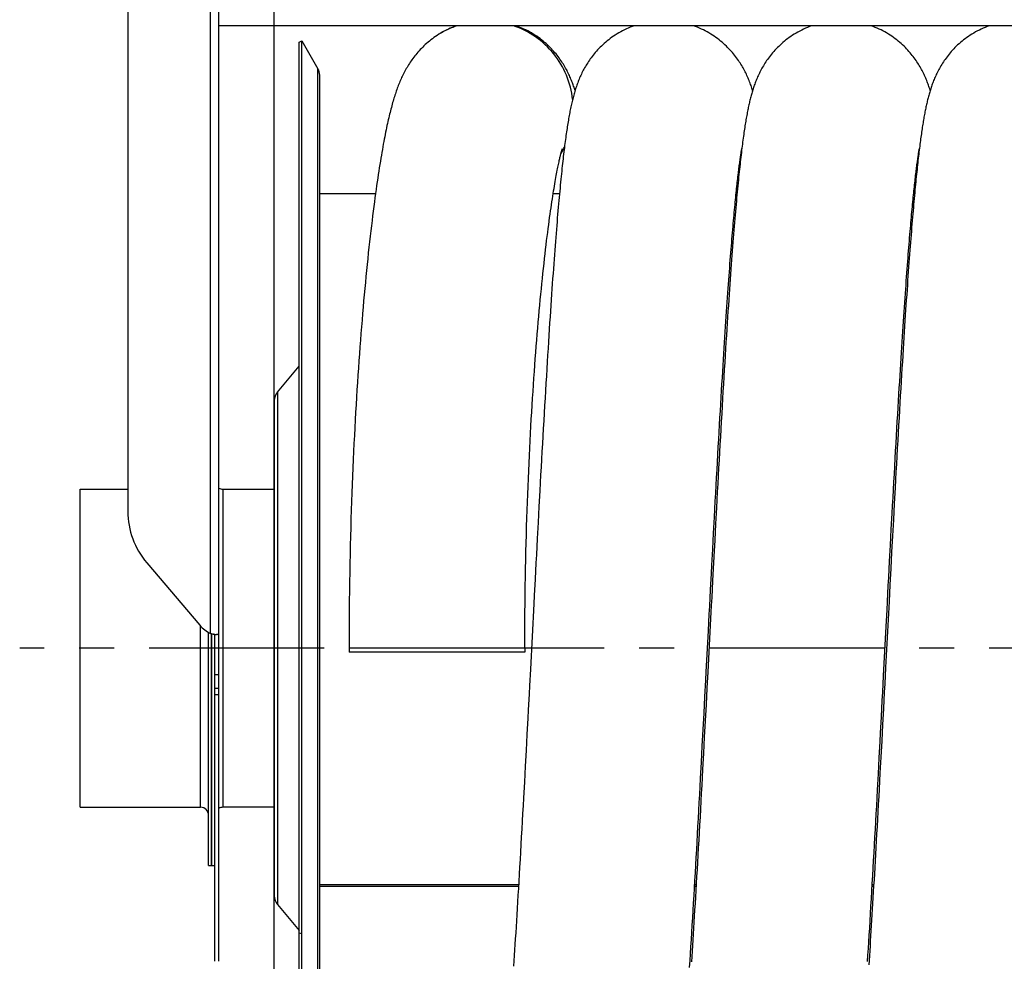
# Model space of a CAD drawing. Extents: x 0 to 420, y 0 to 297.
# Tile 10 of 15: x 148 to 197, y 198 to 245. Entities that reach past the tile are written whole.
import ezdxf

# ---------------------------------------------------------------- set-up
doc = ezdxf.new("R2010")
doc.units = 0
doc.header["$LTSCALE"] = 23.1
doc.linetypes.add('CENTER', pattern=[0.6, 0.375, -0.075, 0.075, -0.075])
for name, color, linetype in [('110528_DXF_CONTINUOUS_LINE', 7, 'CONTINUOUS'), ('110528_DXF_DIMENSION', 7, 'CONTINUOUS'), ('110534_DXF_CONTINUOUS_LINE', 7, 'CONTINUOUS'), ('110651_DXF_CONTINUOUS_LINE', 7, 'CONTINUOUS'), ('110801_DXF_CONTINUOUS_LINE', 7, 'CONTINUOUS'), ('112850_DXF_CONTINUOUS_LINE', 7, 'CONTINUOUS'), ('AG_HOSE_75_8DXF_CONTINUOUS', 7, 'CONTINUOUS'), ('ASEM_65_75_10_DXF_AXIS', 7, 'CONTINUOUS')]:
    doc.layers.add(name, color=color, linetype=linetype)

msp = doc.modelspace()

# ---------------------------------------------------------------- linework, layer by layer
at = {"layer": '110528_DXF_CONTINUOUS_LINE', "color": 7, "linetype": 'CONTINUOUS'}
for p, q in [((161.93803, 243.86709), (162.06793, 243.94209)), ((162.06793, 183.79209), (162.06793, 243.94209)), ((162.06793, 243.94209), (162.86697, 242.55811)), ((162.95406, 185.50106), (162.95406, 242.23311))]:
    msp.add_line(p, q, dxfattribs=at)
at = {"layer": '110528_DXF_CONTINUOUS_LINE', "color": 3, "linetype": 'CONTINUOUS'}
for p, q in [((161.93803, 183.86709), (161.93803, 243.86709)), ((160.85838, 226.54832), (161.93803, 227.835)), ((160.70631, 226.1305), (160.70631, 201.60367)), ((160.85838, 201.18586), (161.93803, 199.89918))]:
    msp.add_line(p, q, dxfattribs=at)
at = {"layer": '110528_DXF_CONTINUOUS_LINE', "color": 9, "linetype": 'CONTINUOUS'}
for p, q in [((162.86697, 185.17606), (162.86697, 242.55811)), ((160.85838, 226.54832), (160.85838, 201.18586)), ((161.93803, 199.78294), (162.06793, 199.74773))]:
    msp.add_line(p, q, dxfattribs=at)
at = {"layer": '110528_DXF_CONTINUOUS_LINE', "color": 7, "linetype": 'CONTINUOUS'}
msp.add_arc((162.30406, 242.23311), 0.65, 0, 30, dxfattribs=at)
at = {"layer": '110528_DXF_CONTINUOUS_LINE', "color": 3, "linetype": 'CONTINUOUS'}
for centre, start, end in [((161.35631, 226.13051), 140, 180), ((161.35631, 201.60367), 180, 220)]:
    msp.add_arc(centre, 0.65, start, end, dxfattribs=at)
at = {"layer": '110528_DXF_DIMENSION', "color": 2, "linetype": 'CONTINUOUS'}
msp.add_line((160.70631, 172.61766), (160.70631, 255.11651), dxfattribs=at)
at = {"layer": '110534_DXF_CONTINUOUS_LINE', "color": 3, "linetype": 'CONTINUOUS'}
for p, q in [((153.45631, 262.4221), (153.45631, 220.64208)), ((157.95631, 214.54396), (157.95631, 262.46709)), ((154.39213, 218.09957), (157.02048, 215.00211)), ((157.02048, 215.00211), (157.0214, 215.00103)), ((157.95631, 198.36709), (157.95631, 214.54396))]:
    msp.add_line(p, q, dxfattribs=at)
at = {"layer": '110534_DXF_CONTINUOUS_LINE', "color": 9, "linetype": 'CONTINUOUS'}
for p, q in [((157.55631, 214.60121), (157.55631, 262.02656)), ((157.95631, 212.5489), (157.75631, 212.5489)), ((157.95631, 211.86709), (157.75631, 211.86709)), ((157.95631, 211.56004), (157.75631, 211.56004))]:
    msp.add_line(p, q, dxfattribs=at)
at = {"layer": '110534_DXF_CONTINUOUS_LINE', "color": 7, "linetype": 'CONTINUOUS'}
for p, q in [((157.75631, 198.36709), (157.75631, 214.54396)), ((157.75631, 214.54396), (157.80032, 214.54394)), ((157.80032, 214.54394), (157.81564, 214.54382)), ((157.81564, 214.54382), (157.82909, 214.54361)), ((157.82909, 214.54361), (157.84054, 214.54334))]:
    msp.add_line(p, q, dxfattribs=at)
msp.add_lwpolyline([(157.84054, 214.54334), (157.84987, 214.54305), (157.85152, 214.54299)], dxfattribs=at)
at = {"layer": '110534_DXF_CONTINUOUS_LINE', "color": 3, "linetype": 'CONTINUOUS'}
for centre, radius, start, end in [((157.38529, 220.64474), 3.92898, 180.038807, 220.375504), ((158.16343, 215.97119), 1.49849, 220.348077, 246.098816), ((158.00265, 216.12902), 1.59167, 253.714554, 255.819231), ((158.0295, 216.23309), 1.69915, 255.801126, 256.490631), ((158.04825, 216.31291), 1.78114, 256.50385, 260.049418), ((158.04245, 216.28027), 1.74799, 260.052033, 260.609183), ((158.0369, 216.24666), 1.71393, 260.608772, 261.160232), ((158.02353, 216.15942), 1.62567, 261.153328, 262.258277), ((157.99151, 215.91727), 1.38141, 262.221381, 263.976539)]:
    msp.add_arc(centre, radius, start, end, dxfattribs=at)
at = {"layer": '110534_DXF_CONTINUOUS_LINE', "color": 7, "linetype": 'CONTINUOUS'}
msp.add_open_spline([(157.75631, 214.54396), (157.75631, 214.54443), (157.75414, 214.54509), (157.75131, 214.54654), (157.74547, 214.54845), (157.73428, 214.5524), (157.71546, 214.5588), (157.69945, 214.56465), (157.69037, 214.56809)], degree=3, knots=[0, 0, 0, 0, 0.02015985, 0.07230032, 0.15627635, 0.27093338, 0.58556252, 1, 1, 1, 1], dxfattribs=at)
at = {"layer": '110534_DXF_CONTINUOUS_LINE', "color": 3, "linetype": 'CONTINUOUS'}
msp.add_open_spline([(157.95631, 214.54396), (157.95631, 214.54124), (157.94236, 214.53917), (157.9247, 214.53822), (157.88836, 214.53951), (157.86202, 214.54186), (157.84655, 214.54348)], degree=3, knots=[0, 0, 0, 0, 0.07345742, 0.26683287, 0.57926332, 1, 1, 1, 1], dxfattribs=at)
at = {"layer": '110651_DXF_CONTINUOUS_LINE', "color": 3, "linetype": 'CONTINUOUS'}
for p, q in [((165.71519, 236.36709), (162.95406, 236.36709)), ((174.82006, 236.36709), (174.50874, 236.36709)), ((183.60795, 236.36709), (183.56116, 236.36709)), ((192.39581, 236.36709), (192.34904, 236.36709)), ((162.95406, 202.0889), (172.79303, 202.0889)), ((181.50779, 202.0889), (181.5809, 202.0889)), ((190.29568, 202.0889), (190.36879, 202.0889))]:
    msp.add_line(p, q, dxfattribs=at)
at = {"layer": '110801_DXF_CONTINUOUS_LINE', "color": 7, "linetype": 'CONTINUOUS'}
msp.add_line((230.15631, 244.68687), (157.95631, 244.68687), dxfattribs=at)
at = {"layer": '112850_DXF_CONTINUOUS_LINE', "color": 7, "linetype": 'CONTINUOUS'}
for p, q in [((151.10631, 205.99209), (151.10631, 221.74209)), ((151.10631, 221.74209), (153.45631, 221.74209)), ((158.15631, 221.74209), (160.70631, 221.74209)), ((157.45631, 203.1171), (157.45631, 214.6501)), ((157.60631, 214.58751), (157.60631, 203.11711)), ((157.60631, 203.11711), (157.60631, 214.58751)), ((151.10631, 205.99209), (157.05631, 205.99209)), ((160.70631, 205.99209), (158.15631, 205.99209)), ((157.45631, 203.11709), (157.60631, 203.11709)), ((157.60631, 203.11709), (157.75631, 203.11709))]:
    msp.add_line(p, q, dxfattribs=at)
at = {"layer": '112850_DXF_CONTINUOUS_LINE', "color": 9, "linetype": 'CONTINUOUS'}
for p, q in [((158.15631, 221.74209), (158.15631, 205.99209)), ((157.05631, 205.99209), (157.05631, 214.96151))]:
    msp.add_line(p, q, dxfattribs=at)
at = {"layer": '112850_DXF_CONTINUOUS_LINE', "color": 7, "linetype": 'CONTINUOUS'}
for centre, start, end in [((158.15631, 222.14209), 240, 270), ((157.05631, 205.59209), 0, 90), ((158.15631, 205.59209), 90, 120)]:
    msp.add_arc(centre, 0.4, start, end, dxfattribs=at)
at = {"layer": 'AG_HOSE_75_8DXF_CONTINUOUS', "color": 7, "linetype": 'CONTINUOUS'}
for p, q in [((168.91057, 244.29565), (168.91039, 244.29554)), ((183.83949, 238.57122), (183.8461, 238.60938)), ((192.62529, 238.559), (192.63389, 238.60877)), ((173.80432, 220.88259), (173.76165, 220.09118)), ((182.5889, 220.82169), (182.54591, 220.02375)), ((191.38779, 221.02487), (191.34484, 220.22946)), ((182.44616, 219.56932), (182.48885, 220.36153)), ((173.76165, 220.09118), (173.71897, 219.29401)), ((182.54591, 220.02375), (182.50295, 219.22101)), ((191.34484, 220.22946), (191.30191, 219.42862)), ((173.71897, 219.29401), (173.67628, 218.49203)), ((182.40355, 218.77331), (182.44616, 219.56932)), ((191.202, 218.97129), (191.24432, 219.76073)), ((191.30191, 219.42862), (191.259, 218.62307)), ((182.50295, 219.22101), (182.46003, 218.41411)), ((191.15965, 218.17624), (191.202, 218.97129)), ((182.36098, 217.97313), (182.40355, 218.77331)), ((182.46003, 218.41411), (182.39569, 217.19727)), ((191.259, 218.62307), (191.2161, 217.81355)), ((191.11722, 217.37572), (191.15965, 218.17624)), ((191.2161, 217.81355), (191.17322, 217.00085)), ((173.61231, 217.28265), (173.56973, 216.47369)), ((182.39569, 217.19727), (182.35282, 216.38267)), ((191.17322, 217.00085), (191.13035, 216.18574)), ((182.25445, 215.95475), (182.29711, 216.76513)), ((191.13035, 216.18574), (190.95922, 212.91939)), ((190.86142, 212.50237), (190.98951, 214.94793)), ((164.40406, 213.86711), (164.40406, 213.66711)), ((173.10405, 213.66711), (164.40406, 213.66711)), ((173.10406, 213.86711), (173.10406, 213.66711)), ((182.15996, 212.70225), (182.11714, 211.88632)), ((182.01914, 211.46526), (182.06199, 212.28197)), ((182.11714, 211.88632), (182.07439, 211.07378)), ((190.89516, 211.69871), (190.85246, 210.88763)), ((181.97625, 210.64992), (182.01914, 211.46526)), ((182.07439, 211.07378), (182.03176, 210.26626)), ((190.75448, 210.46667), (190.79728, 211.2799)), ((181.93332, 209.83669), (181.97625, 210.64992)), ((190.85246, 210.88763), (190.80978, 210.07988)), ((173.251, 210.40079), (173.20867, 209.60174)), ((182.03176, 210.26626), (181.98919, 209.46339)), ((190.80978, 210.07988), (190.76712, 209.27639)), ((173.20867, 209.60174), (173.16643, 208.80857)), ((181.89035, 209.02628), (181.93332, 209.83669)), ((181.98919, 209.46339), (181.94663, 208.66513)), ((190.64735, 208.44629), (190.6902, 209.25156)), ((190.76712, 209.27639), (190.72449, 208.47784)), ((173.16643, 208.80857), (173.12425, 208.02146)), ((181.84735, 208.2195), (181.89035, 209.02628)), ((181.94663, 208.66513), (181.90401, 207.87062)), ((181.80431, 207.41721), (181.84735, 208.2195)), ((190.60451, 207.64615), (190.64735, 208.44629)), ((190.72449, 208.47784), (190.68198, 207.68673)), ((173.12425, 208.02146), (173.08203, 207.23903)), ((190.56172, 206.85252), (190.60451, 207.64615))]:
    msp.add_line(p, q, dxfattribs=at)
at = {"layer": 'AG_HOSE_75_8DXF_CONTINUOUS', "color": 9, "linetype": 'CONTINUOUS'}
for p, q in [((165.71519, 236.36709), (162.95406, 236.36709)), ((174.82006, 236.36709), (174.50874, 236.36709)), ((183.60795, 236.36709), (183.56116, 236.36709)), ((192.39581, 236.36709), (192.34904, 236.36709)), ((173.10406, 213.86711), (164.40406, 213.86711)), ((162.95406, 202.16271), (172.79735, 202.16271)), ((181.51207, 202.16271), (181.58523, 202.16271)), ((190.29997, 202.16271), (190.37311, 202.16271))]:
    msp.add_line(p, q, dxfattribs=at)
at = {"layer": 'AG_HOSE_75_8DXF_CONTINUOUS', "color": 7, "linetype": 'CONTINUOUS'}
for points in [[(169.74638, 244.68687), (169.69803, 244.67008), (169.60246, 244.63443), (169.50794, 244.59666), (169.41455, 244.55685), (169.32234, 244.51504), (169.23136, 244.47126), (169.14169, 244.42558), (169.05339, 244.37807), (168.96648, 244.32875), (168.91057, 244.29565)], [(175.59209, 241.48085), (175.57718, 241.52861), (175.55933, 241.58414), (175.54087, 241.63994), (175.52174, 241.69607), (175.50193, 241.7525), (175.48137, 241.80932), (175.46003, 241.86655), (175.43786, 241.92418), (175.41481, 241.98225), (175.39083, 242.0408), (175.36589, 242.0998), (175.33994, 242.15923), (175.31296, 242.21909), (175.28488, 242.27937), (175.25566, 242.34007), (175.22527, 242.40118), (175.19366, 242.46268), (175.16077, 242.52455), (175.12656, 242.5868), (175.09098, 242.64938), (175.054, 242.71227), (175.01557, 242.77543), (174.97564, 242.83885), (174.93417, 242.90247), (174.89115, 242.96624), (174.84649, 243.03015), (174.80014, 243.09421), (174.75203, 243.15837), (174.70213, 243.22258), (174.65031, 243.28689), (174.59653, 243.35124), (174.54074, 243.41556), (174.48279, 243.4799), (174.42263, 243.54421), (174.36022, 243.60837), (174.29548, 243.67234), (174.22831, 243.73608), (174.15873, 243.79944), (174.08686, 243.86219), (174.01266, 243.92424), (173.93612, 243.98549), (173.85742, 244.04568), (173.77656, 244.10473), (173.69354, 244.16256), (173.60859, 244.21891), (173.52174, 244.2737), (173.43298, 244.32687), (173.34253, 244.37824), (173.25041, 244.42774), (173.15665, 244.47531), (173.0614, 244.52085), (172.96469, 244.56428), (172.86657, 244.60556), (172.76719, 244.64459), (172.6666, 244.68132), (172.6502, 244.68687)], [(178.53371, 244.68687), (178.52365, 244.68348), (178.42334, 244.64702), (178.32423, 244.60828), (178.22638, 244.56731), (178.12995, 244.52421), (178.03498, 244.47903), (177.94151, 244.43182), (177.84969, 244.38272), (177.75954, 244.33178), (177.6711, 244.27907), (177.58455, 244.22475), (177.49987, 244.16888), (177.41711, 244.11155), (177.33645, 244.05297), (177.25789, 243.99323), (177.18143, 243.9324), (177.10723, 243.87071), (177.03527, 243.80825), (176.96552, 243.7451), (176.8981, 243.68149), (176.83299, 243.61753), (176.77014, 243.55327), (176.70955, 243.48886), (176.6512, 243.4244), (176.59501, 243.35995), (176.54095, 243.29558), (176.48896, 243.23137), (176.43899, 243.16739), (176.39095, 243.10365), (176.34485, 243.04029), (176.30058, 242.97729), (176.25794, 242.91447), (176.21687, 242.85188), (176.17734, 242.78955), (176.13912, 242.72723), (176.10217, 242.6649), (176.06647, 242.60262), (176.0319, 242.54026), (175.99839, 242.47772), (175.96594, 242.4151), (175.93461, 242.35255), (175.90435, 242.29005), (175.87512, 242.22762), (175.84698, 242.16544), (175.81989, 242.10355), (175.79379, 242.0419), (175.76866, 241.98053), (175.74447, 241.91946), (175.72115, 241.85865), (175.69862, 241.79793), (175.67684, 241.7373), (175.65576, 241.67672), (175.63532, 241.61605), (175.61547, 241.55522), (175.59619, 241.49423), (175.57742, 241.433), (175.55915, 241.37148), (175.54134, 241.30964), (175.52397, 241.24742), (175.50699, 241.18477), (175.49039, 241.12165), (175.47415, 241.058), (175.45823, 240.99379), (175.44262, 240.92896), (175.42728, 240.86345), (175.41221, 240.79723), (175.39739, 240.73024), (175.38279, 240.66243), (175.36839, 240.59376), (175.35419, 240.52419), (175.34016, 240.45369), (175.32631, 240.38225), (175.31262, 240.30982), (175.29905, 240.23627), (175.28561, 240.16162), (175.27228, 240.08579), (175.25902, 240.00862), (175.24583, 239.93005), (175.23271, 239.85006), (175.21963, 239.76856), (175.2066, 239.68552), (175.1936, 239.6009), (175.18063, 239.51463), (175.16768, 239.42668), (175.15474, 239.337), (175.1418, 239.24547), (175.12885, 239.15203), (175.11589, 239.05667), (175.10291, 238.9593), (175.08992, 238.8599), (175.0769, 238.75843), (175.06385, 238.65481), (175.05077, 238.54903), (175.03766, 238.44103), (175.0245, 238.33066), (175.01128, 238.21788), (174.998, 238.10266), (174.98466, 237.98484), (174.97125, 237.86439), (174.95777, 237.74126), (174.94421, 237.61537), (174.93058, 237.48669), (174.91687, 237.35515), (174.90306, 237.22062), (174.88916, 237.08303), (174.87517, 236.94236), (174.86108, 236.79849), (174.84689, 236.65137), (174.83259, 236.50095), (174.81818, 236.34708), (174.80366, 236.18972), (174.78901, 236.0288), (174.77424, 235.86418), (174.75935, 235.69577), (174.74433, 235.52355), (174.72918, 235.34738), (174.71389, 235.16722), (174.69848, 234.983), (174.68291, 234.79455), (174.66719, 234.60181), (174.65133, 234.40473), (174.63531, 234.2031), (174.61914, 233.99689), (174.60281, 233.78603), (174.5863, 233.57027), (174.56962, 233.34956), (174.55277, 233.12384), (174.53573, 232.89284), (174.5185, 232.6565), (174.50108, 232.41476), (174.48346, 232.16735), (174.46563, 231.91421), (174.4476, 231.65528), (174.42934, 231.39026), (174.41087, 231.11909), (174.39218, 230.84171), (174.37325, 230.55786), (174.3541, 230.26747), (174.3347, 229.97049), (174.31505, 229.66663), (174.29515, 229.35579), (174.27501, 229.03794), (174.25461, 228.7129), (174.23392, 228.38026), (174.21298, 228.04034), (174.19185, 227.69406), (174.17049, 227.34116), (174.14895, 226.98189), (174.12732, 226.61811), (174.1056, 226.24987), (174.08379, 225.87721), (174.062, 225.50209), (174.04025, 225.12495), (174.01853, 224.74554), (173.99687, 224.36482), (173.97531, 223.98335), (173.95382, 223.6008), (173.93237, 223.21682), (173.91098, 222.83154), (173.88963, 222.44503), (173.86829, 222.05684), (173.84696, 221.66701), (173.80432, 220.88259)], [(184.37999, 241.4808), (184.3615, 241.53973), (184.34196, 241.60006), (184.32166, 241.6608), (184.30058, 241.7219), (184.27867, 241.78334), (184.25589, 241.84515), (184.2322, 241.90735), (184.2076, 241.96982), (184.18201, 242.03263), (184.1554, 242.09576), (184.12786, 242.1589), (184.09931, 242.22214), (184.06976, 242.28544), (184.03936, 242.34834), (184.00819, 242.4107), (183.97614, 242.47271), (183.94315, 242.53443), (183.90932, 242.59566), (183.87452, 242.65662), (183.83833, 242.71793), (183.80068, 242.77965), (183.76155, 242.84167), (183.72067, 242.90432), (183.67786, 242.96771), (183.63316, 243.03163), (183.58664, 243.09585), (183.53826, 243.16032), (183.48794, 243.22498), (183.43571, 243.2897), (183.3816, 243.35434), (183.32549, 243.4189), (183.26726, 243.48343), (183.20684, 243.54786), (183.1442, 243.61211), (183.07928, 243.67611), (183.01196, 243.73984), (182.94226, 243.80314), (182.87031, 243.8658), (182.79607, 243.92773), (182.71951, 243.98884), (182.64083, 244.04887), (182.56003, 244.10773), (182.47708, 244.16536), (182.3922, 244.22153), (182.3054, 244.27616), (182.21668, 244.32918), (182.12625, 244.38041), (182.03412, 244.4298), (181.94033, 244.47727), (181.84509, 244.52268), (181.74846, 244.56596), (181.65046, 244.60708), (181.55127, 244.64593), (181.45096, 244.68247), (181.43791, 244.68687)], [(187.32202, 244.68687), (187.301, 244.67974), (187.20001, 244.64274), (187.10026, 244.60342), (187.00177, 244.56184), (186.90473, 244.5181), (186.80918, 244.47225), (186.71515, 244.42435), (186.6228, 244.37453), (186.53214, 244.32284), (186.44322, 244.26935), (186.35623, 244.21424), (186.27117, 244.15758), (186.18806, 244.09946), (186.10714, 244.0401), (186.02838, 243.97961), (185.95179, 243.91805), (185.87755, 243.85569), (185.80565, 243.79263), (185.73603, 243.72895), (185.66883, 243.66487), (185.60405, 243.60055), (185.54158, 243.53601), (185.48139, 243.47136), (185.42344, 243.40668), (185.36767, 243.34203), (185.31396, 243.27742), (185.26226, 243.21291), (185.21253, 243.14856), (185.16467, 243.08437), (185.11862, 243.0204), (185.07434, 242.95667), (185.03169, 242.89313), (184.99063, 242.82981), (184.95111, 242.76673), (184.91302, 242.70383), (184.8763, 242.64109), (184.84091, 242.57857), (184.80682, 242.51626), (184.77397, 242.45416), (184.74232, 242.3923), (184.71185, 242.33073), (184.68252, 242.26945), (184.65427, 242.20846), (184.62711, 242.14786), (184.60099, 242.08764), (184.57587, 242.0278), (184.55171, 241.96839), (184.52849, 241.90943), (184.50615, 241.85088), (184.48464, 241.79272), (184.46392, 241.73494), (184.44396, 241.67753), (184.42469, 241.62042), (184.40608, 241.56361), (184.3881, 241.50707), (184.37069, 241.45068), (184.35381, 241.39445), (184.33744, 241.33834), (184.3215, 241.28215), (184.30596, 241.22585), (184.29081, 241.16944), (184.27597, 241.11271), (184.26145, 241.05565), (184.2472, 240.99822), (184.23319, 240.94025), (184.2194, 240.88169), (184.20581, 240.82252), (184.19238, 240.76256), (184.17909, 240.70177), (184.16594, 240.64011), (184.15291, 240.57748), (184.13999, 240.51385), (184.12716, 240.44916), (184.1144, 240.38331), (184.1017, 240.31625), (184.08906, 240.24793), (184.07645, 240.1782), (184.06385, 240.10698), (184.05127, 240.03426), (184.0387, 239.95996), (184.02613, 239.88402), (184.01355, 239.80641), (184.00097, 239.7271), (183.98839, 239.64604), (183.97578, 239.56319), (183.96316, 239.47849), (183.95052, 239.39192), (183.93785, 239.30342), (183.92514, 239.21288), (183.91239, 239.12025), (183.89959, 239.0255), (183.88676, 238.92859), (183.87387, 238.82947), (183.86094, 238.7281), (183.84795, 238.62444), (183.83492, 238.51845), (183.82182, 238.41008), (183.80867, 238.29926), (183.79545, 238.18595), (183.78217, 238.0701), (183.76882, 237.95169), (183.75542, 237.83069), (183.74194, 237.70705), (183.7284, 237.58074), (183.7148, 237.45176), (183.70112, 237.32003), (183.68736, 237.18538), (183.67351, 237.04776), (183.65958, 236.90713), (183.64555, 236.76335), (183.63142, 236.61638), (183.6172, 236.46618), (183.60286, 236.31256), (183.58841, 236.15547), (183.57384, 235.99488), (183.55914, 235.83057), (183.54432, 235.66247), (183.52936, 235.49054), (183.51427, 235.31464), (183.49904, 235.13468), (183.48367, 234.95063), (183.46815, 234.76235), (183.45248, 234.56976), (183.43666, 234.37282), (183.42069, 234.17141), (183.40457, 233.96549), (183.38829, 233.75499), (183.37186, 233.53981), (183.35527, 233.3199), (183.33852, 233.09521), (183.3216, 232.8656), (183.30453, 232.63111), (183.28729, 232.3916), (183.26986, 232.14661), (183.25224, 231.89615), (183.23442, 231.64009), (183.21636, 231.37769), (183.19805, 231.10889), (183.17951, 230.8336), (183.16067, 230.55106), (183.14155, 230.26111), (183.12213, 229.96372), (183.10239, 229.65836), (183.08231, 229.34441), (183.0619, 229.02229), (183.04125, 228.69302), (183.02033, 228.35637), (182.99916, 228.01248), (182.97785, 227.66308), (182.95639, 227.3082), (182.9348, 226.94783), (182.91316, 226.58375), (182.8915, 226.21633), (182.8698, 225.84532), (182.84811, 225.47164), (182.82644, 225.09562), (182.80478, 224.7171), (182.78313, 224.33625), (182.76149, 223.95317), (182.73986, 223.56795), (182.71824, 223.18075), (182.69664, 222.79169), (182.67506, 222.40084), (182.6535, 222.00831), (182.63195, 221.61424), (182.5889, 220.82169)], [(193.16784, 241.48076), (193.16053, 241.50448), (193.14232, 241.5618), (193.12347, 241.61938), (193.10394, 241.67726), (193.0837, 241.73544), (193.0627, 241.79398), (193.04088, 241.8529), (193.01822, 241.9122), (192.99466, 241.9719), (192.97016, 242.03201), (192.94468, 242.09254), (192.91819, 242.15341), (192.89064, 242.21466), (192.862, 242.27628), (192.83227, 242.33813), (192.80141, 242.40021), (192.76937, 242.46253), (192.73619, 242.52495), (192.70185, 242.58739), (192.66629, 242.64992), (192.62945, 242.71256), (192.59131, 242.77523), (192.55181, 242.83797), (192.51077, 242.90097), (192.46814, 242.96422), (192.42387, 243.02765), (192.37781, 243.09139), (192.32989, 243.1554), (192.28008, 243.2196), (192.22828, 243.28398), (192.17445, 243.34849), (192.11854, 243.41305), (192.06045, 243.47764), (192.00012, 243.54219), (191.93752, 243.60662), (191.87262, 243.67081), (191.80534, 243.73471), (191.73566, 243.79821), (191.66373, 243.86106), (191.5895, 243.92318), (191.51295, 243.98447), (191.43426, 244.0447), (191.35342, 244.10378), (191.27044, 244.16161), (191.18552, 244.21798), (191.0987, 244.2728), (191.00997, 244.32599), (190.91952, 244.3774), (190.8274, 244.42695), (190.73362, 244.47457), (190.63833, 244.52016), (190.54158, 244.56365), (190.44339, 244.60499), (190.34395, 244.64408), (190.24329, 244.68087), (190.22555, 244.68687)], [(196.10971, 244.68687), (196.09132, 244.68064), (195.99058, 244.6438), (195.89097, 244.60461), (195.79256, 244.56314), (195.69556, 244.51949), (195.60001, 244.47373), (195.50595, 244.42589), (195.41359, 244.37615), (195.32296, 244.32456), (195.2341, 244.27119), (195.14718, 244.21622), (195.06221, 244.15973), (194.97921, 244.10178), (194.89837, 244.04259), (194.81967, 243.98225), (194.74311, 243.92084), (194.66884, 243.85858), (194.59686, 243.79557), (194.52711, 243.73189), (194.45973, 243.66775), (194.39468, 243.60328), (194.3319, 243.53853), (194.2714, 243.47363), (194.21314, 243.40868), (194.15705, 243.34374), (194.10306, 243.27886), (194.05117, 243.21415), (194.00128, 243.14964), (193.95324, 243.08525), (193.90699, 243.02103), (193.8625, 242.95702), (193.81959, 242.8931), (193.77819, 242.82924), (193.73829, 242.76554), (193.69986, 242.70202), (193.66284, 242.6387), (193.62719, 242.57562), (193.59292, 242.51288), (193.55998, 242.4505), (193.52832, 242.3885), (193.49792, 242.32695), (193.46874, 242.26588), (193.44072, 242.20527), (193.41381, 242.14513), (193.38796, 242.08546), (193.36312, 242.02626), (193.33924, 241.96751), (193.31629, 241.90922), (193.2942, 241.85136), (193.27294, 241.7939), (193.25247, 241.73685), (193.23273, 241.68017), (193.21368, 241.62381), (193.19529, 241.56778), (193.17753, 241.51203), (193.16032, 241.45646), (193.14365, 241.40109), (193.12748, 241.34586), (193.11174, 241.2906), (193.0964, 241.23528), (193.08145, 241.17988), (193.06682, 241.12423), (193.0525, 241.06828), (193.03846, 241.01202), (193.02467, 240.95534), (193.01113, 240.89822), (192.9978, 240.84062), (192.98467, 240.78244), (192.97172, 240.72366), (192.95894, 240.66424), (192.94629, 240.60406), (192.93377, 240.54306), (192.92137, 240.48124), (192.90907, 240.4185), (192.89685, 240.35481), (192.88472, 240.29014), (192.87267, 240.22444), (192.86067, 240.15766), (192.84874, 240.08978), (192.83685, 240.02074), (192.82501, 239.95052), (192.81321, 239.87908), (192.80142, 239.80632), (192.78965, 239.73221), (192.7779, 239.65671), (192.76616, 239.57979), (192.75441, 239.50139), (192.74267, 239.4215), (192.73093, 239.34006), (192.71917, 239.25706), (192.70741, 239.17245), (192.69562, 239.08617), (192.68382, 238.9982), (192.67199, 238.9085), (192.66014, 238.81702), (192.64825, 238.72372), (192.63633, 238.62857), (192.62439, 238.53157), (192.61241, 238.43272), (192.6004, 238.33197), (192.58835, 238.22923), (192.57626, 238.1245), (192.56412, 238.01774), (192.55193, 237.90884), (192.53969, 237.79777), (192.52739, 237.6845), (192.51503, 237.56897), (192.50262, 237.45114), (192.49013, 237.33098), (192.47758, 237.20837), (192.46495, 237.08325), (192.45224, 236.95561), (192.43945, 236.82533), (192.42657, 236.69237), (192.41361, 236.5567), (192.40056, 236.41823), (192.38743, 236.27694), (192.3742, 236.13278), (192.36087, 235.98561), (192.34744, 235.83539), (192.3339, 235.68209), (192.32026, 235.52556), (192.3065, 235.36574), (192.29263, 235.20261), (192.27865, 235.03603), (192.26454, 234.86597), (192.25031, 234.69238), (192.23595, 234.5151), (192.22146, 234.33409), (192.20684, 234.14929), (192.19208, 233.96059), (192.17718, 233.76792), (192.16214, 233.57126), (192.14696, 233.37043), (192.13162, 233.16539), (192.11614, 232.9561), (192.1005, 232.74245), (192.08471, 232.5244), (192.06877, 232.3019), (192.05268, 232.07484), (192.03642, 231.84319), (192.02001, 231.60689), (192.00343, 231.36581), (191.98668, 231.11996), (191.96978, 230.86924), (191.9527, 230.61343), (191.93544, 230.35263), (191.91801, 230.08665), (191.90036, 229.81481), (191.88249, 229.53707), (191.8644, 229.25336), (191.84604, 228.96288), (191.82741, 228.66557), (191.80852, 228.36137), (191.7893, 228.04944), (191.76976, 227.72939), (191.74989, 227.40148), (191.72973, 227.06583), (191.70923, 226.72187), (191.68842, 226.37006), (191.66742, 226.0122), (191.64622, 225.64822), (191.62482, 225.2782), (191.60334, 224.90415), (191.58179, 224.52627), (191.56015, 224.1445), (191.53853, 223.76051), (191.51695, 223.37491), (191.49537, 222.98728), (191.47381, 222.59791), (191.45228, 222.20699), (191.43077, 221.81451), (191.38779, 221.02487)], [(168.91039, 244.29554), (168.85308, 244.26045), (168.76916, 244.20692), (168.68762, 244.15238), (168.60851, 244.09696), (168.53173, 244.04073), (168.45711, 243.98367), (168.38461, 243.92585), (168.31421, 243.86735), (168.24579, 243.80816), (168.17929, 243.74834), (168.11471, 243.68796), (168.05196, 243.62702), (167.99096, 243.56554), (167.93174, 243.5036), (167.87431, 243.44133), (167.81862, 243.37873), (167.76465, 243.3159), (167.71249, 243.25302), (167.66214, 243.19021), (167.61351, 243.12745), (167.56654, 243.06476), (167.52123, 243.00228), (167.47748, 242.93994), (167.43502, 242.87746), (167.39379, 242.81481), (167.35377, 242.75204), (167.31485, 242.68902), (167.27693, 242.62565), (167.24003, 242.56203), (167.20421, 242.49829), (167.16943, 242.43445), (167.13564, 242.37048), (167.10287, 242.30649), (167.07109, 242.24253), (167.04023, 242.17852), (167.01022, 242.1144), (166.98104, 242.05018), (166.95263, 241.98579), (166.92489, 241.92108), (166.89777, 241.85596), (166.87124, 241.79044), (166.84524, 241.7244), (166.81974, 241.65777), (166.7947, 241.59053), (166.77011, 241.52267), (166.74594, 241.45414), (166.72216, 241.38489), (166.69876, 241.31496), (166.67574, 241.24434), (166.65306, 241.17295), (166.63064, 241.10064), (166.60849, 241.02739), (166.58656, 240.95313), (166.56479, 240.87763), (166.54316, 240.80083), (166.52165, 240.72269), (166.5002, 240.64297), (166.47879, 240.56164), (166.45742, 240.47862), (166.43603, 240.39371), (166.41462, 240.30687), (166.39317, 240.21802), (166.37165, 240.12694), (166.35004, 240.03358), (166.32833, 239.93786), (166.30649, 239.83953), (166.28451, 239.73849), (166.26237, 239.6347), (166.24006, 239.52792), (166.21756, 239.41802), (166.19488, 239.30497), (166.17201, 239.18868), (166.14897, 239.0691), (166.12572, 238.94611), (166.10224, 238.81943), (166.07852, 238.68899), (166.05456, 238.55468), (166.03032, 238.41624), (166.00581, 238.27357), (165.98102, 238.12655), (165.95594, 237.97494), (165.93055, 237.81863), (165.90488, 237.65751), (165.8789, 237.49131), (165.85262, 237.31994), (165.82605, 237.14326), (165.79917, 236.96098), (165.77201, 236.77297), (165.74456, 236.5791), (165.71681, 236.37903), (165.68875, 236.17268), (165.66039, 235.95984), (165.63166, 235.73993), (165.60254, 235.51257), (165.57307, 235.27781), (165.54329, 235.03573), (165.51317, 234.78577), (165.48276, 234.52819), (165.45229, 234.26443), (165.42175, 233.99434), (165.39119, 233.71796), (165.36083, 233.43715), (165.33075, 233.15223), (165.30091, 232.86295), (165.27142, 232.57043), (165.24234, 232.27532), (165.21362, 231.97711), (165.1852, 231.67532), (165.15711, 231.37005), (165.12934, 231.0613), (165.10185, 230.74841), (165.07464, 230.43128), (165.04774, 230.11006), (165.02114, 229.78444), (164.99486, 229.45428), (164.96892, 229.11974), (164.94335, 228.78096), (164.91815, 228.43797), (164.89333, 228.09077), (164.86892, 227.73949), (164.84493, 227.38423), (164.82137, 227.02495), (164.79825, 226.66158), (164.7756, 226.29421), (164.75342, 225.9228), (164.73172, 225.54714), (164.71052, 225.16723), (164.68985, 224.78311), (164.66972, 224.39461), (164.65014, 224.00167), (164.63113, 223.6044), (164.61273, 223.20284), (164.59494, 222.79699), (164.57779, 222.3869), (164.5613, 221.97273), (164.5455, 221.55454), (164.5304, 221.13232), (164.51603, 220.70611), (164.50241, 220.27596), (164.48956, 219.84189), (164.4775, 219.40389), (164.46626, 218.96199), (164.45587, 218.51624), (164.44635, 218.06662), (164.43772, 217.61317), (164.43001, 217.15593), (164.42326, 216.69489), (164.41747, 216.23009), (164.41268, 215.76157), (164.40892, 215.28934), (164.40621, 214.81343), (164.40458, 214.3339), (164.40406, 213.86711)], [(173.10406, 213.86711), (173.10454, 214.30387), (173.10604, 214.75359), (173.10855, 215.2002), (173.11202, 215.64365), (173.11644, 216.08388), (173.12177, 216.52083), (173.12801, 216.95446), (173.13511, 217.38471), (173.14306, 217.81154), (173.15184, 218.2349), (173.16142, 218.65476), (173.17179, 219.07105), (173.18291, 219.48374), (173.19478, 219.89279), (173.20737, 220.29814), (173.22065, 220.69977), (173.23462, 221.09762), (173.24924, 221.49164), (173.26449, 221.88181), (173.28035, 222.26807), (173.2968, 222.65028), (173.31382, 223.02841), (173.33137, 223.40243), (173.34945, 223.77226), (173.36802, 224.1378), (173.38706, 224.49909), (173.40657, 224.85622), (173.42653, 225.20915), (173.44692, 225.55786), (173.46774, 225.9025), (173.48897, 226.24306), (173.5106, 226.57951), (173.53262, 226.9119), (173.55501, 227.24028), (173.57775, 227.56456), (173.60082, 227.88465), (173.6242, 228.20054), (173.64787, 228.51219), (173.67181, 228.81949), (173.69599, 229.12238), (173.72039, 229.42089), (173.74503, 229.71502), (173.76986, 230.00465), (173.7949, 230.28986), (173.82016, 230.57094), (173.84563, 230.84784), (173.87128, 231.12056), (173.89714, 231.38938), (173.9232, 231.65445), (173.94943, 231.91555), (173.9758, 232.17242), (174.0023, 232.42538), (174.02889, 232.67406), (174.05543, 232.91727), (174.08192, 233.15499), (174.10834, 233.38727), (174.13457, 233.6131), (174.16059, 233.83243), (174.1864, 234.04547), (174.21189, 234.25168), (174.23704, 234.45091), (174.26184, 234.64355), (174.28631, 234.82989), (174.31043, 235.01001), (174.33418, 235.18406), (174.35759, 235.3524), (174.38064, 235.51522), (174.40331, 235.67255), (174.4256, 235.82449), (174.44749, 235.97111), (174.46899, 236.11253), (174.4901, 236.2489), (174.51083, 236.38032), (174.53116, 236.50687), (174.55109, 236.62865), (174.57062, 236.74577), (174.58974, 236.85832), (174.60845, 236.9664), (174.62674, 237.07013), (174.64461, 237.16958), (174.66205, 237.26488), (174.67907, 237.35614), (174.69564, 237.44343), (174.71178, 237.52683), (174.72747, 237.6065), (174.7427, 237.68247), (174.75743, 237.75463), (174.77165, 237.82302), (174.78537, 237.88778), (174.79857, 237.94899), (174.81124, 238.00668), (174.8234, 238.06099), (174.83507, 238.11212), (174.84623, 238.16015), (174.85689, 238.20515), (174.86707, 238.24732), (174.87677, 238.28673), (174.88598, 238.32343), (174.89472, 238.35756), (174.90297, 238.38919), (174.91073, 238.41835), (174.91799, 238.44511), (174.92475, 238.4695), (174.931, 238.49159), (174.93671, 238.51139), (174.94188, 238.52897), (174.94651, 238.54436), (174.95057, 238.55759), (174.95406, 238.5687), (174.95696, 238.57775), (174.95924, 238.58472), (174.96084, 238.58953)], [(182.48885, 220.36153), (182.53164, 221.14924), (182.55307, 221.54119), (182.57447, 221.93069), (182.59585, 222.31772), (182.61719, 222.70212), (182.63843, 223.08271), (182.65958, 223.45941), (182.68063, 223.83217), (182.70153, 224.19992), (182.72227, 224.5625), (182.74286, 224.92), (182.76326, 225.27177), (182.78346, 225.61774), (182.80347, 225.95797), (182.82327, 226.29195), (182.84284, 226.6197), (182.86219, 226.94123), (182.88129, 227.2561), (182.90013, 227.56422), (182.91873, 227.86575), (182.93706, 228.16065), (182.95514, 228.44881), (182.97295, 228.73044), (182.99054, 229.00596), (183.00789, 229.2754), (183.02501, 229.53883), (183.04192, 229.79669), (183.05862, 230.04903), (183.07512, 230.29591), (183.09144, 230.53773), (183.10757, 230.77459), (183.12351, 231.00647), (183.13929, 231.23366), (183.1549, 231.45623), (183.17035, 231.67417), (183.18564, 231.88764), (183.20076, 232.09669), (183.21572, 232.30133), (183.23053, 232.50169), (183.24517, 232.69778), (183.25966, 232.88966), (183.274, 233.07746), (183.28819, 233.26122), (183.30222, 233.44097), (183.31611, 233.61682), (183.32986, 233.78879), (183.34345, 233.95695), (183.35691, 234.12144), (183.37023, 234.28229), (183.38341, 234.43955), (183.39646, 234.59337), (183.40938, 234.74379), (183.42217, 234.89086), (183.43483, 235.03466), (183.44736, 235.17522), (183.45976, 235.3126), (183.47205, 235.4469), (183.48422, 235.57816), (183.49627, 235.7064), (183.5082, 235.83176), (183.52003, 235.95428), (183.53174, 236.07396), (183.54334, 236.19084), (183.55482, 236.30493), (183.56618, 236.41627), (183.57743, 236.52484), (183.58855, 236.63067), (183.59955, 236.7338), (183.61042, 236.83423), (183.62117, 236.932), (183.63179, 237.02713), (183.64228, 237.1196), (183.65262, 237.20943), (183.66283, 237.29667), (183.6729, 237.38135), (183.68284, 237.4635), (183.69262, 237.54315), (183.70227, 237.62032), (183.71176, 237.69504), (183.7211, 237.76734), (183.73027, 237.83718), (183.73928, 237.90459), (183.74813, 237.96962), (183.75679, 238.03223), (183.76528, 238.09247), (183.77359, 238.15037), (183.78171, 238.20596), (183.78964, 238.2593), (183.79739, 238.31041), (183.80493, 238.35928), (183.81227, 238.40595), (183.8194, 238.45047), (183.82632, 238.49283), (183.83302, 238.53306), (183.83949, 238.57122)], [(191.24432, 219.76073), (191.28669, 220.54534), (191.30791, 220.93611), (191.32918, 221.32609), (191.35049, 221.71496), (191.37184, 222.10252), (191.39324, 222.48927), (191.41467, 222.8745), (191.43603, 223.25613), (191.45732, 223.63422), (191.47852, 224.00857), (191.49952, 224.37687), (191.5203, 224.73899), (191.54088, 225.09503), (191.56113, 225.44306), (191.58102, 225.78246), (191.60058, 226.11394), (191.61983, 226.43761), (191.63874, 226.75324), (191.65733, 227.06119), (191.67565, 227.3623), (191.6937, 227.65664), (191.71147, 227.94426), (191.72903, 228.22602), (191.74637, 228.50201), (191.76349, 228.77223), (191.78043, 229.03735), (191.7972, 229.29754), (191.81379, 229.5527), (191.83021, 229.80299), (191.84646, 230.04849), (191.86254, 230.28919), (191.87845, 230.52518), (191.89419, 230.75651), (191.90977, 230.9832), (191.92518, 231.20535), (191.94043, 231.423), (191.95551, 231.63618), (191.97044, 231.845), (191.9852, 232.04949), (191.9998, 232.24969), (192.01425, 232.44573), (192.02853, 232.63765), (192.04267, 232.82549), (192.05666, 233.0094), (192.0705, 233.18943), (192.0842, 233.36561), (192.09776, 233.53807), (192.11117, 233.70686), (192.12445, 233.87201), (192.13759, 234.03366), (192.1506, 234.19185), (192.16348, 234.34662), (192.17624, 234.4981), (192.18887, 234.64634), (192.20138, 234.79137), (192.21376, 234.93327), (192.22603, 235.07207), (192.23817, 235.20781), (192.25019, 235.34058), (192.2621, 235.4704), (192.27389, 235.59731), (192.28557, 235.72141), (192.29714, 235.84275), (192.3086, 235.96134), (192.31995, 236.07724), (192.33118, 236.19047), (192.34231, 236.30106), (192.35332, 236.40908), (192.36423, 236.51453), (192.37503, 236.61746), (192.38572, 236.71792), (192.39631, 236.81598), (192.4068, 236.91163), (192.41717, 237.00485), (192.42743, 237.09566), (192.43757, 237.1841), (192.4476, 237.27016), (192.4575, 237.35386), (192.46728, 237.43523), (192.47694, 237.51429), (192.48647, 237.59106), (192.49587, 237.66557), (192.50514, 237.7378), (192.51427, 237.80779), (192.52327, 237.87556), (192.53211, 237.94108), (192.5408, 238.00438), (192.54934, 238.06548), (192.55773, 238.12439), (192.56595, 238.18113), (192.574, 238.23573), (192.58189, 238.28819), (192.5896, 238.33856), (192.59714, 238.38685), (192.60448, 238.43302), (192.61163, 238.4771), (192.61857, 238.51911), (192.62529, 238.559)], [(173.67628, 218.49203), (173.65495, 218.08965), (173.61231, 217.28265)], [(182.29711, 216.76513), (182.33971, 217.57159), (182.36098, 217.97313)], [(191.05343, 216.1657), (191.09598, 216.97347), (191.11722, 217.37572)], [(173.56973, 216.47369), (173.54846, 216.06862), (173.37842, 212.82321)], [(182.35282, 216.38267), (182.33139, 215.97459), (182.15996, 212.70225)], [(182.19037, 214.73331), (182.2331, 215.54825), (182.25445, 215.95475)], [(190.98951, 214.94793), (191.03213, 215.76048), (191.05343, 216.1657)], [(182.06199, 212.28197), (182.08341, 212.69061), (182.19037, 214.73331)], [(173.37842, 212.82321), (173.33592, 212.01297), (173.31467, 211.60858)], [(190.79728, 211.2799), (190.81866, 211.68713), (190.86142, 212.50237)], [(190.95922, 212.91939), (190.91651, 212.10512), (190.89516, 211.69871)], [(173.31467, 211.60858), (173.27221, 210.80239), (173.251, 210.40079)], [(190.6902, 209.25156), (190.71163, 209.65583), (190.75448, 210.46667)], [(181.90401, 207.87062), (181.86123, 207.07904), (181.83977, 206.6844), (181.81831, 206.29149), (181.79683, 205.90011), (181.77534, 205.51065), (181.75395, 205.12481), (181.73265, 204.74265), (181.71144, 204.36425), (181.6904, 203.99127), (181.66955, 203.62393), (181.64888, 203.26205), (181.62845, 202.90663), (181.60828, 202.55795), (181.58834, 202.21572), (181.56863, 201.87996), (181.54916, 201.55068), (181.52993, 201.22784), (181.51094, 200.91138), (181.49219, 200.60129), (181.47367, 200.29753), (181.45538, 199.99999), (181.43734, 199.7087), (181.41953, 199.42355), (181.40194, 199.14432), (181.38457, 198.87097), (181.36742, 198.60344), (181.35048, 198.3414)], [(190.68198, 207.68673), (190.63971, 206.90596), (190.61877, 206.52156), (190.59795, 206.14126), (190.57736, 205.76684), (190.55701, 205.39842), (190.53689, 205.03593), (190.51707, 204.68079), (190.49758, 204.33351), (190.4784, 203.99353), (190.45952, 203.66063), (190.44094, 203.33495), (190.42266, 203.01628), (190.40462, 202.70386), (190.38684, 202.39769), (190.36931, 202.09772), (190.35199, 201.80321), (190.33487, 201.5141), (190.31797, 201.23041), (190.30124, 200.95154), (190.28468, 200.67734), (190.26829, 200.40793), (190.25208, 200.14314), (190.23603, 199.88292), (190.22015, 199.62728), (190.20443, 199.37611), (190.18887, 199.12938), (190.17347, 198.88708), (190.15823, 198.64909), (190.14316, 198.41539), (190.12824, 198.18596)], [(173.08203, 207.23903), (173.03969, 206.46082), (173.01843, 206.07253), (172.99711, 205.68515), (172.97576, 205.29913), (172.95434, 204.91398), (172.93289, 204.5304), (172.91153, 204.15058), (172.89024, 203.77451), (172.86905, 203.40233), (172.84806, 203.03632), (172.8273, 202.67666), (172.80675, 202.32318), (172.7865, 201.97754), (172.76661, 201.64035), (172.74702, 201.3109), (172.72773, 200.98891), (172.70875, 200.67448), (172.69006, 200.36741), (172.67164, 200.06696), (172.65347, 199.77311), (172.63555, 199.48578), (172.61785, 199.2043), (172.60037, 198.92855), (172.58309, 198.65856), (172.56601, 198.39386), (172.54911, 198.13431)], [(181.26298, 198.06629), (181.28444, 198.40161), (181.30602, 198.74246), (181.32772, 199.08876), (181.34947, 199.43948), (181.37129, 199.79458), (181.39317, 200.154), (181.41504, 200.51664), (181.4369, 200.88229), (181.45876, 201.25098), (181.48057, 201.62187), (181.50232, 201.99455), (181.52403, 202.36921), (181.5457, 202.74592), (181.56733, 203.12452), (181.58892, 203.50498), (181.61049, 203.88751), (181.63205, 204.27205), (181.65358, 204.65848), (181.67512, 205.04699), (181.69665, 205.43757), (181.71819, 205.83004), (181.73972, 206.22434), (181.76126, 206.62038), (181.80431, 207.41721)], [(190.0696, 198.35916), (190.08951, 198.67316), (190.10978, 198.99575), (190.13037, 199.32659), (190.15124, 199.66525), (190.17245, 200.01237), (190.19394, 200.36742), (190.21559, 200.72812), (190.23739, 201.09449), (190.25934, 201.46647), (190.2813, 201.8415), (190.30325, 202.21918), (190.3252, 202.59972), (190.34705, 202.98132), (190.36877, 203.36315), (190.39039, 203.7458), (190.41196, 204.12959), (190.43345, 204.51431), (190.45487, 204.89997), (190.47626, 205.28721), (190.49763, 205.67599), (190.51898, 206.06618), (190.56172, 206.85252)]]:
    msp.add_lwpolyline(points, dxfattribs=at)
at = {"layer": 'AG_HOSE_75_8DXF_CONTINUOUS', "color": 9, "linetype": 'CONTINUOUS'}
for centre, radius, start, end in [((171.15115, 240.57099), 4.34664, 108.747872, 121.029181), ((171.15572, 240.55985), 4.34218, 329.383715, 334.239813)]:
    msp.add_arc(centre, radius, start, end, dxfattribs=at)
msp.add_open_spline([(175.47113, 241.04552), (175.42557, 241.45275), (175.21746, 242.25889), (174.58096, 243.32929), (173.67159, 244.17992), (172.92874, 244.55544), (172.54078, 244.68688)], degree=3, knots=[0, 0, 0, 0, 0.25001332, 0.50006455, 0.75008078, 1, 1, 1, 1], dxfattribs=at)
at = {"layer": 'ASEM_65_75_10_DXF_AXIS', "color": 7, "linetype": 'CENTER'}
msp.add_line((246.33631, 213.86709), (148.10631, 213.86709), dxfattribs=at)

doc.saveas('drawing.dxf')
